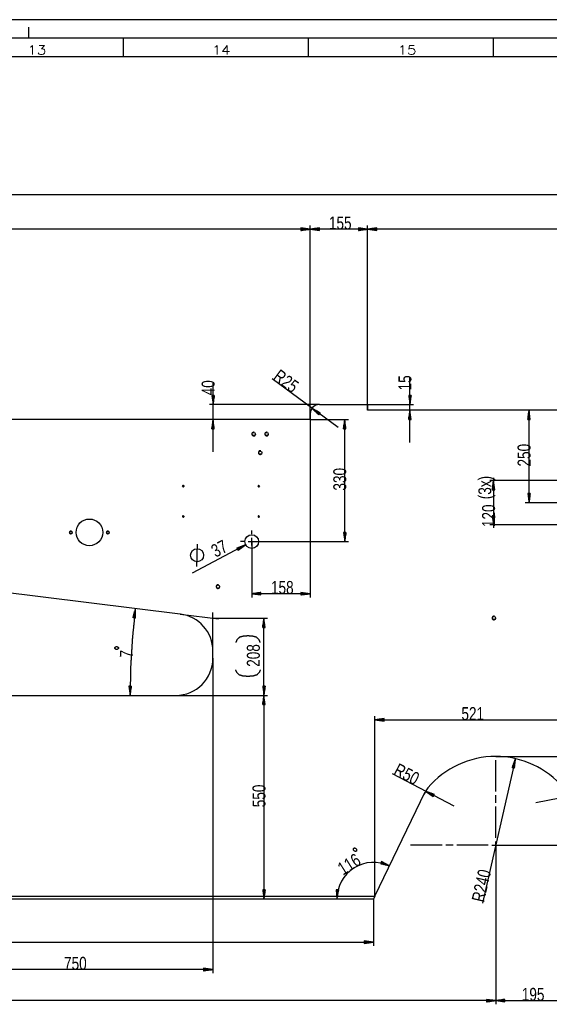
# Model space of a CAD drawing. Header units: millimetres. Extents: x -6 to 1189, y -6 to 841.
# Tile 24 of 38: x 616 to 760, y 575 to 841. Entities that reach past the tile are written whole.
import ezdxf

# ---------------------------------------------------------------- set-up
doc = ezdxf.new("R2010")
doc.units = ezdxf.units.MM
doc.layers.add('201', color=7, linetype='Continuous')
doc.styles.add('SEACAD_Arial', font='arial.ttf', dxfattribs={"width": 0.664})
doc.styles.add('SEACAD_simplex_shx', font='simplex.shx', dxfattribs={"width": 1.025})

msp = doc.modelspace()

# ---------------------------------------------------------------- linework, layer by layer
at = {"layer": '201', "color": 7, "linetype": 'Continuous'}
for p, q in [((1189, 841), (0, 841)), ((619, 836), (619, 839)), ((1184, 836), (5, 836)), ((644.5, 831), (644.5, 836)), ((694.5, 831), (694.5, 836)), ((744.5, 831), (744.5, 836)), ((1179, 831), (10, 831)), ((935.17, 793.74), (151.22, 793.74)), ((694.97, 784.43), (356.87, 784.43)), ((694.97, 784.43), (692.47, 784.76)), ((692.47, 784.76), (692.47, 784.1)), ((692.47, 784.73), (692.65, 784.73)), ((692.47, 784.73), (692.65, 784.73)), ((692.47, 784.68), (693.04, 784.68)), ((692.47, 784.63), (693.42, 784.63)), ((692.47, 784.58), (693.81, 784.58)), ((692.47, 784.53), (694.19, 784.53)), ((692.47, 784.48), (694.58, 784.48)), ((692.47, 784.1), (694.97, 784.43)), ((692.47, 784.43), (694.97, 784.43)), ((692.47, 784.43), (694.97, 784.43)), ((692.47, 784.38), (694.58, 784.38)), ((692.47, 784.33), (694.19, 784.33)), ((692.47, 784.28), (693.81, 784.28)), ((694.97, 733.07), (694.97, 785.43)), ((694.97, 734.57), (694.97, 785.43)), ((697.47, 784.76), (694.97, 784.43)), ((710.47, 784.43), (694.97, 784.43)), ((694.97, 784.43), (697.47, 784.1)), ((697.47, 784.43), (694.97, 784.43)), ((697.47, 784.43), (694.97, 784.43)), ((697.47, 784.48), (695.35, 784.48)), ((697.47, 784.38), (695.35, 784.38)), ((697.47, 784.53), (695.74, 784.53)), ((697.47, 784.33), (695.74, 784.33)), ((697.47, 784.58), (696.12, 784.58)), ((697.47, 784.28), (696.12, 784.28)), ((697.47, 784.63), (696.51, 784.63)), ((697.47, 784.68), (696.9, 784.68)), ((697.47, 784.73), (697.28, 784.73)), ((697.47, 784.73), (697.28, 784.73)), ((697.47, 784.1), (697.47, 784.76)), ((710.47, 784.43), (707.97, 784.76)), ((707.97, 784.76), (707.97, 784.1)), ((707.97, 784.73), (708.15, 784.73)), ((707.97, 784.73), (708.15, 784.73)), ((707.97, 784.68), (708.54, 784.68)), ((707.97, 784.63), (708.92, 784.63)), ((707.97, 784.58), (709.31, 784.58)), ((707.97, 784.53), (709.69, 784.53)), ((707.97, 784.48), (710.08, 784.48)), ((707.97, 784.1), (710.47, 784.43)), ((707.97, 784.43), (710.47, 784.43)), ((707.97, 784.43), (710.47, 784.43)), ((707.97, 784.38), (710.08, 784.38)), ((707.97, 784.33), (709.69, 784.33)), ((707.97, 784.28), (709.31, 784.28)), ((710.47, 737.07), (710.47, 785.43)), ((710.47, 735.57), (710.47, 785.43)), ((712.97, 784.76), (710.47, 784.43)), ((845.97, 784.43), (710.47, 784.43)), ((710.47, 784.43), (712.97, 784.1)), ((712.97, 784.43), (710.47, 784.43)), ((712.97, 784.43), (710.47, 784.43)), ((712.97, 784.48), (710.85, 784.48)), ((712.97, 784.38), (710.85, 784.38)), ((712.97, 784.53), (711.24, 784.53)), ((712.97, 784.33), (711.24, 784.33)), ((712.97, 784.58), (711.62, 784.58)), ((712.97, 784.28), (711.62, 784.28)), ((712.97, 784.63), (712.01, 784.63)), ((712.97, 784.68), (712.4, 784.68)), ((712.97, 784.73), (712.78, 784.73)), ((712.97, 784.73), (712.78, 784.73)), ((712.97, 784.1), (712.97, 784.76)), ((692.47, 784.22), (693.42, 784.22)), ((692.47, 784.17), (693.04, 784.17)), ((692.47, 784.12), (692.65, 784.12)), ((692.47, 784.12), (692.65, 784.12)), ((697.47, 784.22), (696.51, 784.22)), ((697.47, 784.17), (696.9, 784.17)), ((697.47, 784.12), (697.28, 784.12)), ((697.47, 784.12), (697.28, 784.12)), ((707.97, 784.22), (708.92, 784.22)), ((707.97, 784.17), (708.54, 784.17)), ((707.97, 784.12), (708.15, 784.12)), ((707.97, 784.12), (708.15, 784.12)), ((712.97, 784.22), (712.01, 784.22)), ((712.97, 784.17), (712.4, 784.17)), ((712.97, 784.12), (712.78, 784.12)), ((712.97, 784.12), (712.78, 784.12)), ((721.9, 726.82), (721.9, 744.47)), ((668.73, 724.32), (668.73, 743.14)), ((702.48, 730.85), (684.67, 744.07)), ((669.06, 739.57), (668.4, 739.57)), ((668.4, 739.57), (668.73, 737.07)), ((668.43, 739.57), (668.43, 739.39)), ((668.43, 739.57), (668.43, 739.39)), ((668.48, 739.57), (668.48, 739)), ((668.53, 739.57), (668.53, 738.62)), ((668.58, 739.57), (668.58, 738.23)), ((668.63, 739.57), (668.63, 737.85)), ((668.68, 739.57), (668.68, 737.46)), ((668.73, 737.07), (669.06, 739.57)), ((668.73, 739.57), (668.73, 737.07)), ((668.73, 739.57), (668.73, 737.07)), ((668.78, 739.57), (668.78, 737.46)), ((668.83, 739.57), (668.83, 737.85)), ((668.88, 739.57), (668.88, 738.23)), ((668.94, 739.57), (668.94, 738.62)), ((668.99, 739.57), (668.99, 739)), ((669.04, 739.57), (669.04, 739.39)), ((669.04, 739.57), (669.04, 739.39)), ((722.23, 739.57), (721.57, 739.57)), ((721.57, 739.57), (721.9, 737.07)), ((721.59, 739.57), (721.59, 739.39)), ((721.59, 739.57), (721.59, 739.39)), ((721.64, 739.57), (721.64, 739)), ((721.7, 739.57), (721.7, 738.62)), ((721.75, 739.57), (721.75, 738.23)), ((721.8, 739.57), (721.8, 737.85)), ((721.85, 739.57), (721.85, 737.46)), ((721.9, 737.07), (722.23, 739.57)), ((721.9, 739.57), (721.9, 737.07)), ((721.9, 739.57), (721.9, 737.07)), ((721.95, 739.57), (721.95, 737.46)), ((722, 739.57), (722, 737.85)), ((722.05, 739.57), (722.05, 738.23)), ((722.1, 739.57), (722.1, 738.62)), ((722.15, 739.57), (722.15, 739)), ((722.2, 739.57), (722.2, 739.39)), ((722.2, 739.57), (722.2, 739.39)), ((697.47, 737.07), (667.73, 737.07)), ((697.47, 737.07), (710.47, 737.07)), ((710.47, 737.07), (722.9, 737.07)), ((710.47, 737.07), (710.47, 735.57)), ((694.97, 734.57), (694.97, 733.07)), ((695.46, 736.06), (697.27, 734.31)), ((697.66, 734.84), (695.46, 736.06)), ((697.47, 734.57), (695.46, 736.06)), ((697.47, 734.57), (695.46, 736.06)), ((697.44, 734.53), (695.74, 735.79)), ((697.5, 734.61), (695.8, 735.87)), ((697.41, 734.49), (696.02, 735.52)), ((697.53, 734.66), (696.14, 735.69)), ((697.37, 734.45), (696.3, 735.25)), ((697.56, 734.7), (696.48, 735.5)), ((697.34, 734.41), (696.58, 734.98)), ((697.59, 734.74), (696.82, 735.31)), ((697.31, 734.37), (696.86, 734.71)), ((697.28, 734.33), (697.14, 734.44)), ((697.28, 734.33), (697.14, 734.44)), ((697.62, 734.78), (697.16, 735.12)), ((697.27, 734.31), (697.66, 734.84)), ((697.65, 734.82), (697.5, 734.93)), ((697.65, 734.82), (697.5, 734.93)), ((845.97, 735.57), (710.47, 735.57)), ((721.9, 735.57), (721.57, 733.07)), ((721.7, 733.07), (721.7, 734.03)), ((721.75, 733.07), (721.75, 734.42)), ((721.8, 733.07), (721.8, 734.8)), ((721.85, 733.07), (721.85, 735.19)), ((722.23, 733.07), (721.9, 735.57)), ((721.9, 733.07), (721.9, 735.57)), ((721.9, 733.07), (721.9, 735.57)), ((721.95, 733.07), (721.95, 735.19)), ((722, 733.07), (722, 734.8)), ((722.05, 733.07), (722.05, 734.42)), ((722.1, 733.07), (722.1, 734.03)), ((754.07, 735.57), (753.74, 733.07)), ((753.87, 733.07), (753.87, 734.03)), ((753.92, 733.07), (753.92, 734.42)), ((753.97, 733.07), (753.97, 734.8)), ((754.02, 733.07), (754.02, 735.19)), ((754.07, 710.57), (754.07, 735.57)), ((754.4, 733.07), (754.07, 735.57)), ((754.07, 733.07), (754.07, 735.57)), ((754.07, 733.07), (754.07, 735.57)), ((754.12, 733.07), (754.12, 735.19)), ((754.17, 733.07), (754.17, 734.8)), ((754.22, 733.07), (754.22, 734.42)), ((754.27, 733.07), (754.27, 734.03)), ((694.97, 733.07), (356.87, 733.07)), ((668.73, 733.07), (668.4, 730.57)), ((668.48, 730.57), (668.48, 731.14)), ((668.53, 730.57), (668.53, 731.53)), ((668.58, 730.57), (668.58, 731.92)), ((668.63, 730.57), (668.63, 732.3)), ((668.68, 730.57), (668.68, 732.69)), ((669.06, 730.57), (668.73, 733.07)), ((668.73, 730.57), (668.73, 733.07)), ((668.73, 730.57), (668.73, 733.07)), ((668.78, 730.57), (668.78, 732.69)), ((668.83, 730.57), (668.83, 732.3)), ((668.88, 730.57), (668.88, 731.92)), ((668.94, 730.57), (668.94, 731.53)), ((668.99, 730.57), (668.99, 731.14)), ((694.97, 733.07), (705.29, 733.07)), ((694.97, 733.07), (694.97, 685.01)), ((704.29, 733.07), (703.96, 730.57)), ((704.04, 730.57), (704.04, 731.14)), ((704.09, 730.57), (704.09, 731.53)), ((704.14, 730.57), (704.14, 731.92)), ((704.19, 730.57), (704.19, 732.3)), ((704.24, 730.57), (704.24, 732.69)), ((704.29, 700.07), (704.29, 733.07)), ((704.62, 730.57), (704.29, 733.07)), ((704.29, 730.57), (704.29, 733.07)), ((704.29, 730.57), (704.29, 733.07)), ((704.34, 730.57), (704.34, 732.69)), ((704.39, 730.57), (704.39, 732.3)), ((704.45, 730.57), (704.45, 731.92)), ((704.5, 730.57), (704.5, 731.53)), ((704.55, 730.57), (704.55, 731.14)), ((721.57, 733.07), (722.23, 733.07)), ((721.59, 733.07), (721.59, 733.26)), ((721.59, 733.07), (721.59, 733.26)), ((721.64, 733.07), (721.64, 733.64)), ((722.15, 733.07), (722.15, 733.64)), ((722.2, 733.07), (722.2, 733.26)), ((722.2, 733.07), (722.2, 733.26)), ((753.74, 733.07), (754.4, 733.07)), ((753.77, 733.07), (753.77, 733.26)), ((753.77, 733.07), (753.77, 733.26)), ((753.82, 733.07), (753.82, 733.64)), ((754.32, 733.07), (754.32, 733.64)), ((754.38, 733.07), (754.38, 733.26)), ((754.38, 733.07), (754.38, 733.26)), ((668.4, 730.57), (669.06, 730.57)), ((668.43, 730.57), (668.43, 730.76)), ((668.43, 730.57), (668.43, 730.76)), ((669.04, 730.57), (669.04, 730.76)), ((669.04, 730.57), (669.04, 730.76)), ((703.96, 730.57), (704.62, 730.57)), ((703.99, 730.57), (703.99, 730.76)), ((703.99, 730.57), (703.99, 730.76)), ((704.6, 730.57), (704.6, 730.76)), ((704.6, 730.57), (704.6, 730.76)), ((766.17, 716.57), (743.48, 716.57)), ((744.48, 716.57), (744.15, 714.07)), ((744.33, 714.07), (744.33, 715.42)), ((744.38, 714.07), (744.38, 715.8)), ((744.43, 714.07), (744.43, 716.19)), ((744.48, 717.32), (744.48, 703.83)), ((744.81, 714.07), (744.48, 716.57)), ((744.48, 714.07), (744.48, 716.57)), ((744.48, 714.07), (744.48, 716.57)), ((744.53, 714.07), (744.53, 716.19)), ((744.58, 714.07), (744.58, 715.8)), ((744.64, 714.07), (744.64, 715.42)), ((744.15, 714.07), (744.81, 714.07)), ((744.18, 714.07), (744.18, 714.26)), ((744.18, 714.07), (744.18, 714.26)), ((744.23, 714.07), (744.23, 714.64)), ((744.28, 714.07), (744.28, 715.03)), ((744.69, 714.07), (744.69, 715.03)), ((744.74, 714.07), (744.74, 714.64)), ((744.79, 714.07), (744.79, 714.26)), ((744.79, 714.07), (744.79, 714.26)), ((754.4, 713.07), (753.74, 713.07)), ((753.74, 713.07), (754.07, 710.57)), ((753.77, 713.07), (753.77, 712.89)), ((753.77, 713.07), (753.77, 712.89)), ((753.82, 713.07), (753.82, 712.5)), ((753.87, 713.07), (753.87, 712.12)), ((753.92, 713.07), (753.92, 711.73)), ((753.97, 713.07), (753.97, 711.35)), ((754.02, 713.07), (754.02, 710.96)), ((754.07, 710.57), (754.4, 713.07)), ((754.07, 713.07), (754.07, 710.57)), ((754.07, 713.07), (754.07, 710.57)), ((754.12, 713.07), (754.12, 710.96)), ((754.17, 713.07), (754.17, 711.35)), ((754.22, 713.07), (754.22, 711.73)), ((754.27, 713.07), (754.27, 712.12)), ((754.32, 713.07), (754.32, 712.5)), ((754.38, 713.07), (754.38, 712.89)), ((754.38, 713.07), (754.38, 712.89)), ((846.17, 710.57), (753.07, 710.57)), ((764.17, 710.57), (758.67, 710.57)), ((766.17, 704.57), (743.48, 704.57)), ((744.81, 707.07), (744.15, 707.07)), ((744.15, 707.07), (744.48, 704.57)), ((744.18, 707.07), (744.18, 706.89)), ((744.18, 707.07), (744.18, 706.89)), ((744.23, 707.07), (744.23, 706.5)), ((744.28, 707.07), (744.28, 706.12)), ((744.33, 707.07), (744.33, 705.73)), ((744.38, 707.07), (744.38, 705.35)), ((744.43, 707.07), (744.43, 704.96)), ((744.48, 704.57), (744.81, 707.07)), ((744.48, 707.07), (744.48, 704.57)), ((744.48, 707.07), (744.48, 704.57)), ((744.53, 707.07), (744.53, 704.96)), ((744.58, 707.07), (744.58, 705.35)), ((744.64, 707.07), (744.64, 705.73)), ((744.69, 707.07), (744.69, 706.12)), ((744.74, 707.07), (744.74, 706.5)), ((744.79, 707.07), (744.79, 706.89)), ((744.79, 707.07), (744.79, 706.89)), ((679.17, 702.07), (679.17, 703.07)), ((704.62, 702.57), (703.96, 702.57)), ((703.96, 702.57), (704.29, 700.07)), ((703.99, 702.57), (703.99, 702.39)), ((703.99, 702.57), (703.99, 702.39)), ((704.04, 702.57), (704.04, 702)), ((704.09, 702.57), (704.09, 701.62)), ((704.14, 702.57), (704.14, 701.23)), ((704.19, 702.57), (704.19, 700.85)), ((704.24, 702.57), (704.24, 700.46)), ((704.29, 700.07), (704.62, 702.57)), ((704.29, 702.57), (704.29, 700.07)), ((704.29, 702.57), (704.29, 700.07)), ((704.34, 702.57), (704.34, 700.46)), ((704.39, 702.57), (704.39, 700.85)), ((704.45, 702.57), (704.45, 701.23)), ((704.5, 702.57), (704.5, 701.62)), ((704.55, 702.57), (704.55, 702)), ((704.6, 702.57), (704.6, 702.39)), ((704.6, 702.57), (704.6, 702.39)), ((677.53, 699.21), (663.04, 691.52)), ((664.33, 693.34), (664.48, 699.41)), ((677.53, 699.21), (675.17, 698.33)), ((675.48, 697.74), (677.53, 699.21)), ((677.17, 700.07), (676.17, 700.07)), ((678.17, 700.07), (680.17, 700.07)), ((679.17, 699.07), (679.17, 701.07)), ((679.17, 700.07), (705.29, 700.07)), ((679.17, 700.07), (679.17, 685.01)), ((681.17, 700.07), (682.17, 700.07)), ((675.17, 698.33), (675.48, 697.74)), ((675.18, 698.31), (675.34, 698.39)), ((675.18, 698.31), (675.34, 698.39)), ((675.2, 698.26), (675.71, 698.53)), ((675.23, 698.22), (676.07, 698.66)), ((675.25, 698.17), (676.44, 698.8)), ((675.28, 698.13), (676.8, 698.94)), ((675.3, 698.08), (677.17, 699.07)), ((675.35, 697.99), (677.21, 698.98)), ((675.37, 697.95), (676.9, 698.76)), ((675.39, 697.9), (676.58, 698.53)), ((675.42, 697.86), (676.26, 698.3)), ((675.44, 697.81), (675.95, 698.08)), ((675.47, 697.77), (675.63, 697.85)), ((675.47, 697.77), (675.63, 697.85)), ((679.17, 698.07), (679.17, 697.07)), ((659.88, 680.5), (604.88, 687.25)), ((681.67, 686.34), (679.17, 686.01)), ((694.97, 686.01), (679.17, 686.01)), ((679.17, 686.01), (681.67, 685.68)), ((681.67, 686.01), (679.17, 686.01)), ((681.67, 686.01), (679.17, 686.01)), ((681.67, 686.06), (679.55, 686.06)), ((681.67, 685.96), (679.55, 685.96)), ((681.67, 686.11), (679.94, 686.11)), ((681.67, 685.91), (679.94, 685.91)), ((681.67, 686.16), (680.32, 686.16)), ((681.67, 686.21), (680.71, 686.21)), ((681.67, 686.26), (681.1, 686.26)), ((681.67, 686.31), (681.48, 686.31)), ((681.67, 686.31), (681.48, 686.31)), ((681.67, 685.68), (681.67, 686.34)), ((694.97, 686.01), (692.47, 686.34)), ((692.47, 686.34), (692.47, 685.68)), ((692.47, 686.31), (692.65, 686.31)), ((692.47, 686.31), (692.65, 686.31)), ((692.47, 686.26), (693.04, 686.26)), ((692.47, 686.21), (693.42, 686.21)), ((692.47, 686.16), (693.81, 686.16)), ((692.47, 686.11), (694.19, 686.11)), ((692.47, 686.06), (694.58, 686.06)), ((692.47, 685.68), (694.97, 686.01)), ((692.47, 686.01), (694.97, 686.01)), ((692.47, 686.01), (694.97, 686.01)), ((692.47, 685.96), (694.58, 685.96)), ((692.47, 685.91), (694.19, 685.91)), ((681.67, 685.86), (680.32, 685.86)), ((681.67, 685.81), (680.71, 685.81)), ((681.67, 685.76), (681.1, 685.76)), ((681.67, 685.71), (681.48, 685.71)), ((681.67, 685.71), (681.48, 685.71)), ((692.47, 685.86), (693.81, 685.86)), ((692.47, 685.81), (693.42, 685.81)), ((692.47, 685.76), (693.04, 685.76)), ((692.47, 685.71), (692.65, 685.71)), ((692.47, 685.71), (692.65, 685.71)), ((647.74, 681.99), (647.11, 679.55)), ((647.29, 679.53), (647.45, 680.86)), ((647.34, 679.52), (647.54, 681.24)), ((647.39, 679.51), (647.64, 681.61)), ((647.44, 679.51), (647.74, 681.99)), ((647.44, 679.51), (647.74, 681.99)), ((647.49, 679.5), (647.74, 681.6)), ((647.54, 679.5), (647.75, 681.21)), ((647.59, 679.49), (647.75, 680.82)), ((647.77, 679.47), (647.74, 681.99)), ((668.67, 670.57), (668.67, 680.92)), ((647.11, 679.55), (647.77, 679.47)), ((647.14, 679.54), (647.16, 679.73)), ((647.14, 679.54), (647.16, 679.73)), ((647.19, 679.54), (647.26, 680.11)), ((647.24, 679.53), (647.35, 680.48)), ((647.64, 679.48), (647.76, 680.43)), ((647.69, 679.48), (647.76, 680.04)), ((647.74, 679.47), (647.76, 679.66)), ((647.74, 679.47), (647.76, 679.66)), ((659.88, 680.5), (670.15, 679.24)), ((668.67, 679.42), (683.47, 679.42)), ((682.47, 679.42), (682.14, 676.92)), ((682.31, 676.92), (682.31, 678.26)), ((682.37, 676.92), (682.37, 678.65)), ((682.42, 676.92), (682.42, 679.04)), ((682.47, 658.57), (682.47, 679.42)), ((682.8, 676.92), (682.47, 679.42)), ((682.47, 676.92), (682.47, 679.42)), ((682.47, 676.92), (682.47, 679.42)), ((682.52, 676.92), (682.52, 679.04)), ((682.57, 676.92), (682.57, 678.65)), ((682.62, 676.92), (682.62, 678.26)), ((682.14, 676.92), (682.8, 676.92)), ((682.16, 676.92), (682.16, 677.11)), ((682.16, 676.92), (682.16, 677.11)), ((682.21, 676.92), (682.21, 677.49)), ((682.26, 676.92), (682.26, 677.88)), ((682.67, 676.92), (682.67, 677.88)), ((682.72, 676.92), (682.72, 677.49)), ((682.77, 676.92), (682.77, 677.11)), ((682.77, 676.92), (682.77, 677.11)), ((668.67, 668.57), (668.67, 670.57)), ((668.67, 668.57), (668.67, 583.53)), ((646.64, 661.07), (645.98, 661.07)), ((645.98, 661.07), (646.3, 658.57)), ((646.01, 661.07), (646.01, 660.89)), ((646.01, 661.07), (646.01, 660.89)), ((646.06, 661.07), (646.06, 660.5)), ((646.11, 661.07), (646.11, 660.12)), ((646.16, 661.07), (646.16, 659.73)), ((646.21, 661.07), (646.21, 659.35)), ((646.26, 661.07), (646.26, 658.96)), ((646.3, 658.57), (646.64, 661.07)), ((646.31, 661.07), (646.3, 658.57)), ((646.31, 661.07), (646.3, 658.57)), ((646.36, 661.07), (646.36, 658.96)), ((646.41, 661.07), (646.41, 659.35)), ((646.47, 661.07), (646.46, 659.73)), ((646.52, 661.07), (646.51, 660.12)), ((646.57, 661.07), (646.56, 660.5)), ((646.62, 661.07), (646.62, 660.89)), ((646.62, 661.07), (646.62, 660.89)), ((682.8, 661.07), (682.14, 661.07)), ((682.14, 661.07), (682.47, 658.57)), ((682.16, 661.07), (682.16, 660.89)), ((682.16, 661.07), (682.16, 660.89)), ((682.21, 661.07), (682.21, 660.5)), ((682.26, 661.07), (682.26, 660.12)), ((682.31, 661.07), (682.31, 659.73)), ((682.37, 661.07), (682.37, 659.35)), ((682.42, 661.07), (682.42, 658.96)), ((682.47, 658.57), (682.8, 661.07)), ((682.47, 661.07), (682.47, 658.57)), ((682.47, 661.07), (682.47, 658.57)), ((682.52, 661.07), (682.52, 658.96)), ((682.57, 661.07), (682.57, 659.35)), ((682.62, 661.07), (682.62, 659.73)), ((682.67, 661.07), (682.67, 660.12)), ((682.72, 661.07), (682.72, 660.5)), ((682.77, 661.07), (682.77, 660.89)), ((682.77, 661.07), (682.77, 660.89)), ((423.67, 658.57), (683.47, 658.57)), ((423.67, 658.57), (647.3, 658.57)), ((423.67, 658.57), (683.47, 658.57)), ((603.67, 658.57), (658.67, 658.57)), ((682.47, 658.57), (682.14, 656.07)), ((682.26, 656.07), (682.26, 657.03)), ((682.31, 656.07), (682.31, 657.42)), ((682.37, 656.07), (682.37, 657.8)), ((682.42, 656.07), (682.42, 658.19)), ((682.47, 658.57), (682.47, 603.57)), ((682.8, 656.07), (682.47, 658.57)), ((682.47, 656.07), (682.47, 658.57)), ((682.47, 656.07), (682.47, 658.57)), ((682.52, 656.07), (682.52, 658.19)), ((682.57, 656.07), (682.57, 657.8)), ((682.62, 656.07), (682.62, 657.42)), ((682.67, 656.07), (682.67, 657.03)), ((682.14, 656.07), (682.8, 656.07)), ((682.16, 656.07), (682.16, 656.26)), ((682.16, 656.07), (682.16, 656.26)), ((682.21, 656.07), (682.21, 656.64)), ((682.72, 656.07), (682.72, 656.64)), ((682.77, 656.07), (682.77, 656.26)), ((682.77, 656.07), (682.77, 656.26)), ((712.45, 604.37), (712.45, 652.95)), ((714.95, 652.28), (712.45, 651.95)), ((712.45, 651.95), (764.57, 651.95)), ((712.45, 651.95), (714.95, 651.62)), ((714.95, 651.95), (712.45, 651.95)), ((714.95, 651.95), (712.45, 651.95)), ((714.95, 652), (712.84, 652)), ((714.95, 651.9), (712.84, 651.9)), ((714.95, 652.05), (713.22, 652.05)), ((714.95, 651.84), (713.22, 651.84)), ((714.95, 652.1), (713.61, 652.1)), ((714.95, 651.79), (713.61, 651.79)), ((714.95, 652.15), (714, 652.15)), ((714.95, 651.74), (714, 651.74)), ((714.95, 652.2), (714.38, 652.2)), ((714.95, 651.69), (714.38, 651.69)), ((714.95, 652.25), (714.77, 652.25)), ((714.95, 652.25), (714.77, 652.25)), ((714.95, 651.64), (714.77, 651.64)), ((714.95, 651.64), (714.77, 651.64)), ((714.95, 651.62), (714.95, 652.28)), ((750.42, 641.47), (741.48, 602.41)), ((745.07, 642.07), (784.27, 642.07)), ((745.07, 632.57), (745.07, 641.07)), ((750.42, 641.47), (749.54, 639.11)), ((749.76, 639.05), (750.15, 640.74)), ((749.81, 639.04), (750.28, 641.1)), ((749.86, 639.03), (750.42, 641.47)), ((749.86, 639.03), (750.42, 641.47)), ((749.91, 639.02), (750.38, 641.08)), ((750.18, 638.96), (750.42, 641.47)), ((749.54, 639.11), (750.18, 638.96)), ((749.56, 639.1), (749.61, 639.28)), ((749.56, 639.1), (749.61, 639.28)), ((749.61, 639.09), (749.74, 639.65)), ((749.66, 639.08), (749.88, 640.01)), ((749.71, 639.07), (750.01, 640.37)), ((749.96, 639.01), (750.35, 640.69)), ((750.01, 639), (750.31, 640.31)), ((750.06, 638.99), (750.27, 639.92)), ((750.11, 638.98), (750.24, 639.53)), ((750.16, 638.96), (750.2, 639.14)), ((750.16, 638.96), (750.2, 639.14)), ((733.89, 628.61), (717.17, 637.37)), ((755.88, 629.63), (772.08, 632.79)), ((712.45, 604.37), (726.06, 632.53)), ((726.14, 632.67), (728.2, 631.22)), ((728.5, 631.8), (726.14, 632.67)), ((728.35, 631.51), (726.14, 632.67)), ((728.35, 631.51), (726.14, 632.67)), ((728.33, 631.47), (726.45, 632.45)), ((728.37, 631.56), (726.5, 632.54)), ((728.3, 631.42), (726.77, 632.22)), ((728.4, 631.6), (726.87, 632.4)), ((728.28, 631.38), (727.09, 632)), ((728.42, 631.65), (727.23, 632.27)), ((728.26, 631.33), (727.41, 631.78)), ((728.45, 631.69), (727.6, 632.14)), ((728.23, 631.29), (727.73, 631.55)), ((728.47, 631.74), (727.96, 632)), ((728.21, 631.24), (728.05, 631.33)), ((728.21, 631.24), (728.05, 631.33)), ((728.2, 631.22), (728.5, 631.8)), ((728.49, 631.78), (728.33, 631.87)), ((728.49, 631.78), (728.33, 631.87)), ((745.07, 629.57), (745.07, 631.57)), ((745.07, 620.07), (745.07, 628.57)), ((730.57, 618.07), (722.07, 618.07)), ((733.57, 618.07), (731.57, 618.07)), ((743.07, 618.07), (734.57, 618.07)), ((744.07, 618.07), (746.07, 618.07)), ((745.07, 617.07), (745.07, 619.07)), ((745.07, 618.07), (745.07, 575.14)), ((745.07, 618.07), (777.16, 618.07)), ((745.07, 618.07), (745.07, 575.14)), ((747.07, 618.07), (755.57, 618.07)), ((756.57, 618.07), (758.57, 618.07)), ((745.07, 616.07), (745.07, 607.57)), ((714.19, 613.74), (713.94, 613.13)), ((713.94, 613.13), (716.38, 612.49)), ((713.95, 613.16), (714.12, 613.09)), ((713.95, 613.16), (714.12, 613.09)), ((713.97, 613.2), (714.5, 612.99)), ((713.99, 613.25), (714.87, 612.89)), ((714.01, 613.3), (715.25, 612.79)), ((714.02, 613.34), (715.62, 612.69)), ((714.04, 613.39), (716, 612.59)), ((714.06, 613.44), (716.38, 612.49)), ((714.06, 613.44), (716.38, 612.49)), ((714.08, 613.48), (716.04, 612.69)), ((714.1, 613.53), (715.7, 612.88)), ((714.12, 613.58), (715.36, 613.07)), ((714.14, 613.63), (715.03, 613.26)), ((714.16, 613.67), (714.69, 613.46)), ((714.18, 613.72), (714.35, 613.65)), ((714.18, 613.72), (714.35, 613.65)), ((716.38, 612.49), (714.19, 613.74)), ((745.07, 606.57), (745.07, 604.57)), ((301.5, 604.37), (712.45, 604.37)), ((712.07, 603.57), (303.07, 603.57)), ((682.8, 606.07), (682.14, 606.07)), ((682.14, 606.07), (682.47, 603.57)), ((682.16, 606.07), (682.16, 605.89)), ((682.16, 606.07), (682.16, 605.89)), ((682.21, 606.07), (682.21, 605.5)), ((682.26, 606.07), (682.26, 605.12)), ((682.31, 606.07), (682.31, 604.73)), ((682.37, 606.07), (682.37, 604.35)), ((682.42, 606.07), (682.42, 603.96)), ((682.47, 603.57), (682.8, 606.07)), ((682.47, 606.07), (682.47, 603.57)), ((682.47, 606.07), (682.47, 603.57)), ((682.52, 606.07), (682.52, 603.96)), ((682.57, 606.07), (682.57, 604.35)), ((682.62, 606.07), (682.62, 604.73)), ((682.67, 606.07), (682.67, 605.12)), ((682.72, 606.07), (682.72, 605.5)), ((682.77, 606.07), (682.77, 605.89)), ((682.77, 606.07), (682.77, 605.89)), ((702.64, 606.05), (701.99, 606.09)), ((701.99, 606.09), (702.16, 603.57)), ((702.01, 606.09), (702, 605.9)), ((702.01, 606.09), (702, 605.9)), ((702.06, 606.08), (702.03, 605.52)), ((702.11, 606.08), (702.05, 605.13)), ((702.16, 606.08), (702.08, 604.74)), ((702.21, 606.08), (702.11, 604.35)), ((702.27, 606.07), (702.13, 603.96)), ((702.32, 606.07), (702.16, 603.57)), ((702.32, 606.07), (702.16, 603.57)), ((702.16, 603.57), (702.64, 606.05)), ((702.37, 606.07), (702.23, 603.96)), ((702.42, 606.06), (702.31, 604.34)), ((702.47, 606.06), (702.38, 604.72)), ((702.52, 606.06), (702.46, 605.1)), ((702.57, 606.05), (702.53, 605.48)), ((702.62, 606.05), (702.61, 605.87)), ((702.62, 606.05), (702.61, 605.87)), ((712.45, 604.37), (712.07, 603.57)), ((712.07, 603.57), (712.07, 590.93)), ((745.07, 603.57), (745.07, 595.07)), ((303.07, 591.93), (712.07, 591.93)), ((712.07, 591.93), (709.57, 592.26)), ((709.57, 592.26), (709.57, 591.6)), ((709.57, 592.23), (709.75, 592.23)), ((709.57, 592.23), (709.75, 592.23)), ((709.57, 592.18), (710.14, 592.18)), ((709.57, 592.13), (710.52, 592.13)), ((709.57, 592.08), (710.91, 592.08)), ((709.57, 592.03), (711.29, 592.03)), ((709.57, 591.98), (711.68, 591.98)), ((709.57, 591.6), (712.07, 591.93)), ((709.57, 591.93), (712.07, 591.93)), ((709.57, 591.93), (712.07, 591.93)), ((709.57, 591.88), (711.68, 591.88)), ((709.57, 591.83), (711.29, 591.83)), ((709.57, 591.78), (710.91, 591.78)), ((709.57, 591.72), (710.52, 591.72)), ((709.57, 591.67), (710.14, 591.67)), ((709.57, 591.62), (709.75, 591.62)), ((709.57, 591.62), (709.75, 591.62)), ((668.67, 584.53), (593.67, 584.53)), ((668.67, 584.53), (666.17, 584.86)), ((666.17, 584.86), (666.17, 584.2)), ((666.17, 584.83), (666.35, 584.83)), ((666.17, 584.83), (666.35, 584.83)), ((666.17, 584.78), (666.74, 584.78)), ((666.17, 584.73), (667.12, 584.73)), ((666.17, 584.68), (667.51, 584.68)), ((666.17, 584.63), (667.89, 584.63)), ((666.17, 584.58), (668.28, 584.58)), ((666.17, 584.2), (668.67, 584.53)), ((666.17, 584.53), (668.67, 584.53)), ((666.17, 584.53), (668.67, 584.53)), ((666.17, 584.48), (668.28, 584.48)), ((666.17, 584.43), (667.89, 584.43)), ((666.17, 584.38), (667.51, 584.38)), ((666.17, 584.33), (667.12, 584.33)), ((666.17, 584.28), (666.74, 584.28)), ((666.17, 584.22), (666.35, 584.22)), ((666.17, 584.22), (666.35, 584.22)), ((745.07, 576.14), (151.22, 576.14)), ((745.07, 576.14), (742.57, 576.47)), ((742.57, 576.47), (742.57, 575.82)), ((742.57, 576.45), (742.75, 576.45)), ((742.57, 576.45), (742.75, 576.45)), ((742.57, 576.4), (743.14, 576.4)), ((742.57, 576.35), (743.52, 576.35)), ((742.57, 576.3), (743.91, 576.3)), ((742.57, 576.25), (744.29, 576.25)), ((742.57, 576.2), (744.68, 576.2)), ((742.57, 575.82), (745.07, 576.14)), ((742.57, 576.14), (745.07, 576.14)), ((742.57, 576.14), (745.07, 576.14)), ((742.57, 576.09), (744.68, 576.09)), ((742.57, 576.04), (744.29, 576.04)), ((742.57, 575.99), (743.91, 575.99)), ((742.57, 575.94), (743.52, 575.94)), ((742.57, 575.89), (743.14, 575.89)), ((742.57, 575.84), (742.75, 575.84)), ((742.57, 575.84), (742.75, 575.84)), ((747.57, 576.47), (745.07, 576.14)), ((745.07, 576.14), (764.57, 576.14)), ((745.07, 576.14), (747.57, 575.82)), ((747.57, 576.14), (745.07, 576.14)), ((747.57, 576.14), (745.07, 576.14)), ((747.57, 576.2), (745.45, 576.2)), ((747.57, 576.09), (745.45, 576.09)), ((747.57, 576.25), (745.84, 576.25)), ((747.57, 576.04), (745.84, 576.04)), ((747.57, 576.3), (746.22, 576.3)), ((747.57, 575.99), (746.22, 575.99)), ((747.57, 576.35), (746.61, 576.35)), ((747.57, 575.94), (746.61, 575.94)), ((747.57, 576.4), (747, 576.4)), ((747.57, 575.89), (747, 575.89)), ((747.57, 576.45), (747.38, 576.45)), ((747.57, 576.45), (747.38, 576.45)), ((747.57, 575.84), (747.38, 575.84)), ((747.57, 575.84), (747.38, 575.84)), ((747.57, 575.82), (747.57, 576.47))]:
    msp.add_line(p, q, dxfattribs=at)
for centre, radius in [((679.72, 729.11), 0.425), ((683.22, 729.11), 0.425), ((681.47, 724.11), 0.425), ((660.67, 715.07), 0.165), ((681.07, 715.07), 0.165), ((635.32, 702.57), 3.6), ((660.67, 706.87), 0.165), ((681.07, 706.87), 0.165), ((630.32, 702.57), 0.34), ((640.32, 702.57), 0.34), ((679.17, 700.07), 1.85), ((664.41, 696.41), 1.75), ((670.07, 687.94), 0.425), ((744.59, 679.45), 0.425)]:
    msp.add_circle(centre, radius, dxfattribs=at)
for centre, radius, start, end in [((697.47, 734.57), 2.5, 90, 180), ((679.72, 729.11), 0.5, 75, 345), ((683.22, 729.11), 0.5, 75, 345), ((681.47, 724.11), 0.5, 75, 345), ((660.67, 715.07), 0.2, 75, 345), ((681.07, 715.07), 0.2, 75, 345), ((660.67, 706.87), 0.2, 75, 345), ((681.07, 706.87), 0.2, 75, 345), ((630.32, 702.57), 0.4, 75, 345), ((640.32, 702.57), 0.4, 75, 345), ((670.07, 687.94), 0.5, 75, 345), ((658.67, 670.57), 10, 0, 83), ((744.59, 679.45), 0.5, 75, 345), ((658.67, 668.57), 10, 270, 0), ((745.07, 618.07), 24, 40.2566, 139.7434), ((730.57, 630.35), 5, 139.7434, 154.1977), ((730.57, 630.35), 5, 154.1977, 163.6673), ((712.07, 603.57), 9.91, 64.1977, 180)]:
    msp.add_arc(centre, radius, start, end, dxfattribs=at)
for points, knots in [([(647.74, 681.99), (646.94, 674.21), (646.46, 666.4), (646.3, 658.57)], [0, 0, 0.333334, 0.666666, 1, 1]), ([(681.48, 672.84), (681.2, 673.53), (680.51, 674.22), (679.62, 674.49), (678.79, 674.56), (678.17, 674.63), (677.55, 674.56), (676.72, 674.49), (675.83, 674.22), (675.14, 673.53), (674.86, 672.84)], [0, 0, 0.090341, 0.20896, 0.323047, 0.424045, 0.500003, 0.575955, 0.676953, 0.79104, 0.909659, 1, 1]), ([(643.19, 671.2), (643.21, 671.44), (642.86, 671.71), (642.53, 671.73), (642.19, 671.51), (642.18, 671.26), (642.49, 670.99), (642.82, 670.97), (643.19, 671.2)], [0, 0, 0.0864, 0.24082, 0.356024, 0.500014, 0.586399, 0.73039, 0.84558, 1, 1]), ([(681.48, 665.44), (681.2, 664.75), (680.51, 664.06), (679.62, 663.78), (678.79, 663.72), (678.17, 663.65), (677.55, 663.72), (676.72, 663.78), (675.83, 664.06), (675.14, 664.75), (674.86, 665.44)], [0, 0, 0.090341, 0.20896, 0.323047, 0.424044, 0.500003, 0.575956, 0.676953, 0.79104, 0.909659, 1, 1]), ([(707.24, 616.39), (707.44, 616.52), (707.46, 616.96), (707.29, 617.24), (706.9, 617.39), (706.69, 617.25), (706.66, 616.85), (706.83, 616.57), (707.24, 616.39)], [0, 0, 0.086384, 0.240807, 0.355995, 0.499984, 0.586392, 0.730384, 0.845568, 1, 1])]:
    msp.add_open_spline(points, degree=1, knots=knots, dxfattribs=at)

# ---------------------------------------------------------------- texts
at = {"layer": '201', "attachment_point": 7}
for s, insert, char_height, width, style in [('{\\fsimplex|b0||i0||c0|p34;\\C7;\\H2.5;\\W1.179;13}', (618.6, 831.57), 2.5, 6.7361, 'SEACAD_simplex_shx'), ('{\\fsimplex|b0||i0||c0|p34;\\C7;\\H2.5;\\W1.148;14}', (668.46, 831.56), 2.5, 6.7689, 'SEACAD_simplex_shx'), ('{\\fsimplex|b0||i0||c0|p34;\\C7;\\H2.5;\\W1.179;15}', (718.6, 831.57), 2.5, 6.7361, 'SEACAD_simplex_shx'), ('{\\fArial|b0||i0||c0|p34;\\C7;\\H3.5;\\W0.75;155}', (700.02, 784.31), 3.5, 5.9348, 'SEACAD_Arial'), ('{\\fArial|b0||i0||c0|p34;\\C7;\\H3.5;\\W0.75;158}', (684.37, 685.89), 3.5, 5.9348, 'SEACAD_Arial'), ('{\\fArial|b0||i0||c0|p34;\\C7;\\H3.5;\\W0.75;521}', (735.81, 651.83), 3.5, 5.9348, 'SEACAD_Arial'), ('{\\fArial|b0||i0||c0|p34;\\C7;\\H3.5;\\W0.75;750}', (628.47, 584.41), 3.5, 5.9348, 'SEACAD_Arial'), ('{\\fArial|b0||i0||c0|p34;\\C7;\\H3.5;\\W0.75;195}', (752.12, 576.03), 3.5, 5.9348, 'SEACAD_Arial')]:
    msp.add_mtext(s, dxfattribs=dict(at, insert=insert, char_height=char_height, width=width, style=style))
at = {"layer": '201', "char_height": 3.5, "attachment_point": 7, "style": 'SEACAD_Arial'}
for s, insert, width, rotation in [('{\\fArial|b0||i0||c0|p34;\\C7;\\H3.5;\\W0.75;R}', (684.69, 744.01), 2.587, 323.4118), ('{\\fArial|b0||i0||c0|p34;\\C7;\\H3.5;\\W0.75;25}', (686.82, 742.43), 3.9565, 323.4118), ('{\\fArial|b0||i0||c0|p34;\\C7;\\H3.5;\\W0.75;15}', (722.36, 740.89), 3.9565, 90), ('{\\fArial|b0||i0||c0|p34;\\C7;\\H3.5;\\W0.75;40}', (669.19, 739.57), 3.9565, 90), ('{\\fArial|b0||i0||c0|p34;\\C7;\\H3.5;\\W0.75;250}', (754.53, 720.35), 5.9348, 90), ('{\\fArial|b0||i0||c0|p34;\\C7;\\H3.5;\\W0.75;330}', (704.75, 713.85), 5.9348, 90), ('{\\fArial|b0||i0||c0|p34;\\C7;\\H3.5;\\W0.75;(3x)}', (744.94, 711.51), 6.2391, 90), ('{\\fArial|b0||i0||c0|p34;\\C7;\\H3.5;\\W0.75;120}', (744.94, 703.99), 5.9348, 90), ('{\\fArial|b0||i0||c0|p34;\\C7;\\H3.5;\\W0.75;37}', (669.44, 695.66), 3.9565, 27.9387), ('{\\fArial|b0||i0||c0|p34;\\C7;\\H3.5;\\W0.75;7}', (647.01, 668.6), 1.9783, 86.5), ('{\\fArial|b0||i0||c0|p34;\\C7;\\H3.5;\\W0.75;208}', (681.4, 666.27), 5.9348, 90), ('{\\fArial|b0||i0||c0|p34;\\C7;\\H3.5;\\W0.75;R}', (717.23, 637.28), 2.587, 332.3574), ('{\\fArial|b0||i0||c0|p34;\\C7;\\H3.5;\\W0.75;50}', (719.57, 636.05), 3.9565, 332.3574), ('{\\fArial|b0||i0||c0|p34;\\C7;\\H3.5;\\W0.75;550}', (682.93, 628.35), 5.9348, 90), ('{\\fArial|b0||i0||c0|p34;\\C7;\\H3.5;\\W0.75;116}', (703.84, 609.82), 5.9348, 32.0989), ('{\\fArial|b0||i0||c0|p34;\\C7;\\H3.5;\\W0.75;240}', (742.53, 605.09), 5.9348, 77.1128), ('{\\fArial|b0||i0||c0|p34;\\C7;\\H3.5;\\W0.75;R}', (741.94, 602.51), 2.587, 77.1128)]:
    msp.add_mtext(s, dxfattribs=dict(at, insert=insert, width=width, rotation=rotation))

doc.saveas('drawing.dxf')
